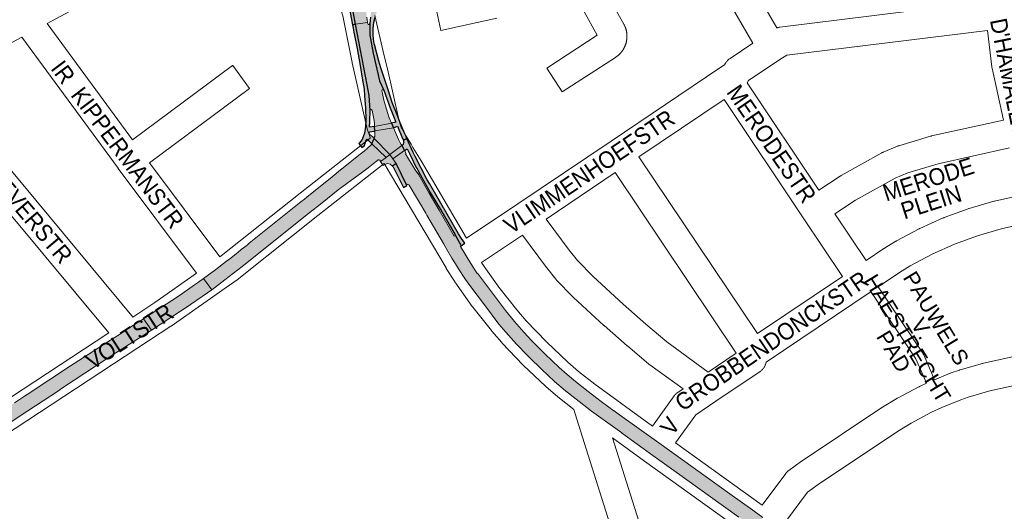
# Paper-space layout 'Layout1' of a CAD drawing. Header units: metres. Extents: x 123097 to 144122, y 392739 to 407589.
# Tile 190 of 256: x 134091 to 134541, y 395418 to 395643. Entities that reach past the tile are written whole.
import ezdxf
from ezdxf.enums import TextEntityAlignment as Align

# ---------------------------------------------------------------- set-up
doc = ezdxf.new("R2010")
doc.units = ezdxf.units.M
doc.header["$MEASUREMENT"] = 0
for name, color, linetype, lineweight in [('gs-anno-wegen algemeen tekst', 7, 'Continuous', 0), ('gs-knt-aanvullende hoofdweg', 7, 'Continuous', 0), ('gs-knt-paden', 7, 'Continuous', 0), ('gs-knt-wegen algemeen', 7, 'Continuous', 0), ('ir-ARC-asfalt-hoofdwegen-te inspecteren', 5, 'Continuous', 0), ('ir-ARC-fietspaden naastliggend- te inspecteren', 1, 'Continuous', 0)]:
    doc.layers.add(name, color=color, linetype=linetype, lineweight=lineweight)
doc.styles.add('Style-Arial', font='arial.ttf')

psp = doc.layouts.get("Layout1")

# ---------------------------------------------------------------- hatches: boundary and pattern name
at = {"layer": 'ir-ARC-asfalt-hoofdwegen-te inspecteren', "linetype": 'Continuous', "lineweight": 13}
for points in [[(134244.778, 395657.38), (134244.443, 395659.045), (134243.918, 395661.873), (134243.792, 395661.854), (134243.268, 395665.247), (134242.742, 395668.078), (134242.223, 395670.631), (134238.958, 395670.068), (134244.52, 395640.524), (134249.933, 395641.412), (134249.563, 395643.768), (134249.361, 395645.761), (134249.224, 395647.784), (134249.287, 395650.039), (134250.094, 395653.863), (134251.62, 395657.461), (134252.454, 395659.175), (134252.545, 395659.337), (134252.69, 395659.452), (134252.491, 395659.566), (134253.841, 395661.95), (134256.571, 395667.474), (134257.429, 395669.354), (134254.089, 395671.048), (134252.716, 395668.374), (134252.463, 395667.959), (134250.482, 395664.745), (134248.991, 395661.793), (134248.886, 395661.846), (134247.436, 395659.898), (134246.469, 395657.671), (134246.298, 395657.035), (134246.166, 395656.389), (134246.054, 395655.313), (134245.997, 395654.35), (134245.759, 395654.008), (134245.411, 395654.238)], [(134252.085, 395601.246), (134252.969, 395596.564), (134252.975, 395596.417), (134252.939, 395596.274), (134253.078, 395595.168), (134253.169, 395593.937), (134260.883, 395595.461), (134259.854, 395597.804), (134259.817, 395597.872), (134259.541, 395598.794), (134258.239, 395602.784), (134257.46, 395605.82), (134256.737, 395608.87), (134256.477, 395610.077), (134256.592, 395610.531), (134257.033, 395610.69), (134257.411, 395610.413), (134257.287, 395610.789), (134255.46, 395614.754), (134252.569, 395627.379), (134250.971, 395635.56), (134250.977, 395640.816), (134250.758, 395640.426), (134250.311, 395640.393), (134250.037, 395640.747), (134249.933, 395641.412), (134244.52, 395640.524), (134249.843, 395612.944), (134250.751, 395607.969), (134251.082, 395601.127), (134251.305, 395601.541), (134251.771, 395601.596)], [(134253.311, 395591.457), (134253.34, 395591.358), (134253.348, 395591.254), (134253.223, 395589.288), (134253.193, 395589.167), (134252.95, 395588.336), (134260.143, 395581.06), (134265.615, 395585.165), (134265.459, 395585.444), (134265.347, 395585.539), (134265.268, 395585.663), (134264.708, 395586.773), (134264.253, 395587.613), (134264.036, 395588.001), (134261.832, 395593.245), (134253.288, 395591.855)], [(134192.727, 395529.963), (134204.743, 395539.52), (134223.155, 395554.278), (134223.207, 395554.319), (134227.049, 395557.352), (134229.204, 395559.025), (134236.545, 395564.976), (134240.562, 395567.902), (134247.827, 395573.146), (134250.207, 395574.981), (134254.831, 395578.625), (134255.198, 395578.719), (134255.532, 395578.541), (134255.692, 395578.324), (134255.777, 395578.153), (134255.788, 395577.963), (134255.868, 395577.852), (134258.411, 395579.76), (134251.916, 395586.015), (134251.822, 395585.854), (134251.79, 395585.783), (134251.729, 395585.71), (134249.668, 395583.69), (134248.546, 395582.772), (134248.36, 395582.648), (134245.998, 395580.715), (134238.765, 395574.995), (134237.593, 395574.018), (134233.767, 395570.828), (134222.242, 395561.553), (134221.101, 395560.634), (134219.509, 395559.414), (134208.893, 395550.911), (134207.329, 395549.676), (134195.864, 395540.55), (134195.089, 395539.883), (134194.347, 395539.297), (134192.28, 395537.644), (134190.77, 395536.408), (134187.124, 395533.53), (134185.556, 395532.341), (134180.675, 395528.643), (134175.09, 395524.501), (134178.773, 395519.359), (134180.016, 395520.261), (134184.778, 395523.89)], [(134268.832, 395567.34), (134268.972, 395567.139), (134272.812, 395560.665), (134273.732, 395559.114), (134276.553, 395554.358), (134277.085, 395553.353), (134284.58, 395540.491), (134286.169, 395537.722), (134288.514, 395533.721), (134288.521, 395533.71), (134290.074, 395531.203), (134290.088, 395531.179), (134291.545, 395528.889), (134294.73, 395524.08), (134296.614, 395521.261), (134303.309, 395512.5), (134309.954, 395503.7), (134313.101, 395500), (134317.958, 395494.563), (134322.972, 395489.271), (134323.747, 395488.524), (134329.501, 395482.89), (134335.415, 395477.424), (134340.324, 395473.259), (134350.073, 395465.578), (134352.221, 395463.974), (134366.029, 395454.009), (134365.998, 395453.967), (134380.316, 395443.676), (134388.792, 395437.593), (134419.46, 395415.592), (134426.742, 395410.428), (134427.165, 395410.13), (134430.474, 395415.395), (134426.527, 395418.207), (134425.905, 395418.657), (134415.364, 395426.141), (134382.933, 395449.439), (134373.966, 395455.876), (134365.065, 395462.246), (134365.013, 395462.285), (134362.55, 395464.093), (134362.492, 395464.136), (134356.723, 395468.352), (134350.766, 395472.825), (134344.938, 395477.466), (134341.164, 395480.623), (134337.503, 395483.911), (134331.11, 395489.901), (134324.919, 395496.099), (134321.364, 395500), (134317.122, 395504.902), (134313.021, 395509.922), (134306.501, 395518.322), (134300.239, 395526.917), (134300.019, 395526.729), (134297.099, 395531.357), (134292.345, 395539.055), (134292.74, 395539.35), (134290.07, 395544.082), (134289.555, 395543.763), (134282.658, 395555.617), (134278.068, 395563.459), (134273.371, 395571.748), (134271.748, 395574.021), (134267.355, 395581.419), (134267.616, 395581.583), (134266.861, 395582.934), (134261.492, 395579.12), (134262.963, 395577.005), (134267.937, 395566.864), (134267.981, 395567.346), (134268.408, 395567.573)], [(134172.71, 395522.792), (134170.994, 395521.56), (134164.048, 395516.785), (134160.582, 395514.468), (134148.584, 395506.709), (134147.587, 395506.064), (134151.217, 395500.889), (134164.56, 395509.549), (134166.629, 395510.892), (134176.898, 395517.999), (134178.773, 395519.359), (134175.09, 395524.501)], [(134149.846, 395500), (134151.217, 395500.889), (134147.587, 395506.064), (134141.368, 395502.042), (134137.11, 395499.285), (134131.401, 395495.575), (134115.974, 395485.628), (134114.361, 395484.568), (134094.525, 395471.542), (134093.27, 395470.71), (134088.759, 395467.718), (134079.822, 395461.84), (134078.197, 395460.744), (134064.277, 395451.575), (134062.789, 395450.608), (134059.977, 395448.694), (134064.474, 395443.552), (134069.023, 395447.044), (134083.831, 395456.796), (134091.253, 395461.723), (134108.749, 395473.232), (134110.203, 395474.256), (134115.958, 395478.052), (134134.956, 395490.488), (134141.212, 395494.444)]]:
    psp.add_hatch(color=5, dxfattribs=at).paths.add_polyline_path(points, flags=0)
at = {"layer": 'ir-ARC-asfalt-hoofdwegen-te inspecteren', "linetype": 'Continuous', "lineweight": 13, "extrusion": (0, 0, -1)}
psp.add_hatch(color=5, dxfattribs=at).paths.add_polyline_path([(-134257.16, 395576.06), (-134257.643, 395576.429), (-134258.947, 395576.912), (-134260.32, 395576.695), (-134261.411, 395575.834), (-134262.963, 395577.005), (-134261.492, 395579.12), (-134260.143, 395581.06), (-134258.411, 395579.76), (-134255.868, 395577.852)], flags=0)
at = {"layer": 'ir-ARC-fietspaden naastliggend- te inspecteren', "linetype": 'Continuous', "lineweight": 30}
for points in [[(134271.894, 395702.651), (134273.736, 395708.51), (134272.064, 395709.035), (134262.235, 395678.012), (134261.562, 395676.084), (134260.373, 395672.233), (134258.673, 395666.688), (134256.841, 395660.894), (134253.841, 395661.95), (134252.491, 395659.566), (134252.69, 395659.452), (134252.876, 395659.502), (134253.068, 395659.475), (134254.042, 395659.134), (134254.325, 395658.871), (134254.344, 395658.485), (134253.982, 395657.508), (134252.27, 395650.728), (134251.248, 395643.81), (134250.977, 395640.816), (134250.971, 395635.56), (134252.569, 395627.379), (134255.46, 395614.754), (134257.287, 395610.789), (134257.411, 395610.413), (134260.288, 395602.332), (134261.758, 395598.516), (134262.828, 395595.883), (134260.883, 395595.461), (134261.832, 395593.245), (134263.605, 395593.968), (134265.94, 395588.446), (134266.339, 395587.601), (134267.938, 395588.392), (134267.523, 395589.303), (134267.014, 395590.48), (134264.894, 395595.564), (134263.426, 395599.253), (134261.265, 395604.87), (134259.297, 395610.557), (134257.641, 395615.607), (134256.071, 395620.649), (134255.168, 395623.752), (134253.13, 395631.372), (134252.877, 395632.526), (134252.533, 395635.534), (134252.561, 395638.561), (134252.87, 395641.568), (134253.068, 395642.541), (134253.387, 395643.732), (134256.837, 395654.765), (134266.501, 395685.502)], [(134265.459, 395585.444), (134265.615, 395585.165), (134266.861, 395582.934), (134268.09, 395583.673), (134269.213, 395581.2), (134272.285, 395574.906), (134272.432, 395574.972), (134273.224, 395573.399), (134278.625, 395563.809), (134283.229, 395555.956), (134289.913, 395544.411), (134290.07, 395544.082), (134292.74, 395539.35), (134294.441, 395540.596), (134292.899, 395542.698), (134291.529, 395544.916), (134278.193, 395567.788), (134277.208, 395569.531), (134271.695, 395580.199), (134270.845, 395582.016), (134267.938, 395588.392), (134266.339, 395587.601), (134266.393, 395586.649), (134266.186, 395585.718), (134265.89, 395585.403)], [(134262.963, 395577.005), (134261.411, 395575.834), (134261.665, 395575.427), (134266.36, 395566.072), (134267.937, 395566.864)]]:
    psp.add_hatch(color=1, dxfattribs=at).paths.add_polyline_path(points, flags=0)
at = {"layer": 'ir-ARC-fietspaden naastliggend- te inspecteren', "linetype": 'Continuous', "lineweight": 30, "extrusion": (0, 0, -1)}
for points in [[(-134237.525, 395669.748), (-134238.732, 395663.635), (-134241.023, 395651.602), (-134243.144, 395640.267), (-134244.52, 395640.524), (-134238.958, 395670.068)], [(-134249.104, 395596.841), (-134249.045, 395593.801), (-134248.581, 395590.817), (-134247.486, 395588.003), (-134246.783, 395586.974), (-134246.412, 395586.532), (-134246.014, 395586.114), (-134247.328, 395584.352), (-134247.363, 395584.328), (-134248.55, 395585.188), (-134249.389, 395587.756), (-134249.597, 395588.019), (-134249.919, 395587.924), (-134251.759, 395586.153), (-134251.829, 395586.011), (-134251.822, 395585.854), (-134251.916, 395586.015), (-134252.95, 395588.336), (-134253.193, 395589.167), (-134252.82, 395588.851), (-134252.352, 395588.995), (-134250.734, 395590.567), (-134250.648, 395591.075), (-134251.028, 395591.422), (-134252.867, 395591.788), (-134253.311, 395591.457), (-134253.288, 395591.855), (-134253.169, 395593.937), (-134250.849, 395593.509), (-134250.983, 395596.098), (-134250.967, 395596.263), (-134251.082, 395601.127), (-134250.751, 395607.969), (-134249.843, 395612.944), (-134244.52, 395640.524), (-134243.144, 395640.267), (-134243.432, 395638.73), (-134243.729, 395636.9), (-134245.171, 395629.402), (-134246.613, 395621.734), (-134247.726, 395615.039), (-134248.361, 395610.84), (-134248.639, 395607.851), (-134249.033, 395602.353)]]:
    psp.add_hatch(color=1, dxfattribs=at).paths.add_polyline_path(points, flags=0)

# ---------------------------------------------------------------- linework, layer by layer
at = {"layer": 'gs-knt-aanvullende hoofdweg', "color": 7, "linetype": 'Continuous', "flags": 128}
for points in [[(134251.193, 395588.531), (134251.097, 395588.812), (134249.837, 395592.792), (134249.75, 395593.089), (134249.749, 395593.093), (134249.675, 395593.388), (134249.673, 395593.396), (134242.951, 395622.859), (134242.944, 395622.89), (134242.899, 395623.101), (134238.695, 395644.324), (134236.786, 395650.139), (134236.711, 395650.382), (134235.866, 395653.283), (134235.849, 395653.344), (134235.825, 395653.429), (134235.764, 395653.671), (134235.747, 395653.745), (134235.683, 395654.064), (134230.502, 395683.097), (134230.464, 395683.333), (134229.978, 395686.664)], [(134253.299, 395644.578), (134257.609, 395626.141), (134257.612, 395626.126), (134258.995, 395620.182), (134259.004, 395620.144), (134264.251, 395597.031), (134264.251, 395597.027), (134264.58, 395595.987), (134265.23, 395593.937), (134266.756, 395590.942), (134266.868, 395590.72)], [(134266.868, 395590.72), (134266.871, 395590.717), (134266.873, 395590.713)], [(134266.868, 395590.72), (134266.871, 395590.717), (134266.873, 395590.713)], [(134266.873, 395590.713), (134269.816, 395585.823), (134269.835, 395585.792), (134270.704, 395584.322), (134274.376, 395578.198), (134274.398, 395578.161), (134295.191, 395542.923)], [(134344.132, 395464.711), (134336.923, 395470.396), (134336.676, 395470.6), (134331.467, 395475.08), (134331.224, 395475.299), (134321.211, 395484.703), (134321.054, 395484.855), (134320.902, 395485.011), (134311.453, 395494.983), (134311.233, 395495.226), (134306.731, 395500.414), (134306.522, 395500.666), (134297.98, 395511.423), (134297.846, 395511.596), (134297.718, 395511.773), (134289.817, 395523.009), (134289.634, 395523.281), (134285.932, 395529.068), (134285.794, 395529.293), (134285.79, 395529.298), (134257.585, 395576.999)], [(134302.005, 395531.816), (134302.198, 395531.515), (134309.878, 395520.592), (134318.182, 395510.134), (134322.469, 395505.194), (134331.654, 395495.501), (134341.387, 395486.359), (134346.349, 395482.091), (134353.739, 395476.263), (134380.036, 395457.116)], [(134507.399, 395347.794), (134501.194, 395352.589), (134459.449, 395381.828), (134459.414, 395381.852), (134426.73, 395405.022), (134426.691, 395405.05), (134376.511, 395441.103), (134376.472, 395441.131), (134361.868, 395451.764)], [(134390.585, 395449.486), (134430.211, 395421.016)]]:
    psp.add_lwpolyline(points, dxfattribs=at)
at = {"layer": 'gs-knt-paden', "color": 7, "linetype": 'Continuous', "flags": 128}
for points in [[(134483.148, 395520.713), (134503.8, 395489.906), (134503.848, 395489.831), (134503.892, 395489.754), (134503.933, 395489.674), (134503.971, 395489.594), (134508.929, 395478.272)], [(134505.245, 395476.664), (134500.361, 395487.817), (134479.813, 395518.469)]]:
    psp.add_lwpolyline(points, dxfattribs=at)
at = {"layer": 'gs-knt-wegen algemeen', "color": 7, "linetype": 'Continuous', "flags": 128}
for points in [[(134221.122, 395684.938), (134188.008, 395673.787), (134181.596, 395669.948), (134181.347, 395669.806), (134181.091, 395669.675), (134180.83, 395669.555), (134180.563, 395669.447), (134180.293, 395669.351), (134161.986, 395663.308), (134161.75, 395663.235), (134161.512, 395663.171), (134161.272, 395663.117), (134150.175, 395660.806), (134120.329, 395649.833), (134120.051, 395649.684), (134103.603, 395640.905)], [(134409.82, 395685.627), (134436.934, 395638.884), (134437.123, 395638.949), (134437.411, 395639.033), (134437.703, 395639.104), (134437.998, 395639.161), (134438.296, 395639.205), (134537.905, 395651.481)], [(134425.956, 395631.862), (134401.794, 395673.516)], [(134533.036, 395637.763), (134441.407, 395626.47), (134438.261, 395624.39)], [(134540.362, 395596.817), (134535.197, 395620.454), (134535.14, 395620.75), (134535.096, 395621.048), (134533.036, 395637.763)], [(134091.997, 395634.711), (134078.836, 395627.686), (134064.451, 395615.927), (134057.285, 395610.068)], [(134171.911, 395526.873), (134136.057, 395574.757), (134136.041, 395574.778), (134136.022, 395574.804), (134091.997, 395634.711)], [(134295.191, 395542.923), (134318.566, 395558.61), (134361.236, 395587.246), (134410.919, 395620.588), (134413.003, 395621.986), (134413.428, 395622.733), (134413.585, 395622.994), (134413.754, 395623.249), (134413.935, 395623.494), (134414.128, 395623.732), (134414.331, 395623.96), (134414.545, 395624.178), (134414.769, 395624.385), (134415.002, 395624.582), (134415.244, 395624.768), (134415.495, 395624.943), (134425.956, 395631.862)], [(134438.254, 395624.386), (134423.975, 395614.941), (134423.306, 395613.807)], [(134438.261, 395624.39), (134438.258, 395624.388), (134438.254, 395624.386)], [(134438.261, 395624.39), (134438.258, 395624.388), (134438.254, 395624.386)], [(134423.306, 395613.807), (134456.133, 395564.836)], [(134057.285, 395610.068), (134058.266, 395608.538), (134092.46, 395567.449), (134142.245, 395507.47), (134142.755, 395506.855)], [(134412.766, 395606.147), (134373.897, 395580.062)], [(134448.916, 395552.22), (134412.766, 395606.147)], [(134456.133, 395564.836), (134465.857, 395571.257), (134466.065, 395571.388), (134466.277, 395571.512), (134484.833, 395581.842), (134485.042, 395581.954), (134485.255, 395582.057), (134485.472, 395582.154), (134491.923, 395584.871), (134492.142, 395584.958), (134492.363, 395585.037), (134492.587, 395585.109), (134507.069, 395589.434), (134507.296, 395589.497), (134507.526, 395589.552), (134540.362, 395596.817)], [(134182.566, 395534.365), (134183.149, 395534.775), (134219.162, 395563.412), (134219.197, 395563.44), (134251.193, 395588.531)], [(134543.141, 395584.097), (134510.569, 395576.891), (134496.651, 395572.734), (134490.854, 395570.293), (134472.826, 395560.256), (134463.383, 395554.021)], [(134373.897, 395580.062), (134428.069, 395499.338), (134466.863, 395525.446)], [(134257.585, 395576.999), (134227.249, 395553.208), (134191.102, 395524.465), (134190.95, 395524.347), (134190.794, 395524.235), (134184.886, 395520.081), (134160.264, 395502.769), (134160.089, 395502.649), (134145.029, 395492.778), (134066.132, 395441.066), (134051.101, 395428.77), (134050.952, 395428.652), (134050.802, 395428.54), (134050.799, 395428.538), (134050.795, 395428.535), (134047.34, 395426.211)], [(134363.086, 395572.807), (134331.482, 395551.597)], [(134331.482, 395551.597), (134341.994, 395537.394), (134345.863, 395532.637), (134352.966, 395525.332), (134366.676, 395512.719), (134377.082, 395503.613), (134386.66, 395495.526), (134405.54, 395481.794), (134418.377, 395490.416), (134363.086, 395572.807)], [(134463.383, 395554.021), (134477.664, 395532.716), (134485.754, 395538.16), (134485.892, 395538.25), (134486.032, 395538.337), (134491.258, 395541.481), (134491.405, 395541.567), (134491.554, 395541.649), (134501.859, 395547.137), (134502.058, 395547.238), (134502.259, 395547.333), (134512.916, 395552.103), (134513.122, 395552.191), (134513.329, 395552.271), (134524.288, 395556.3), (134524.498, 395556.373), (134524.711, 395556.439), (134535.919, 395559.71), (134536.129, 395559.767), (134536.341, 395559.817), (134547.891, 395562.363)], [(134131.796, 395499.673), (134086.644, 395554.07)], [(134448.92, 395552.215), (134448.918, 395552.217), (134448.916, 395552.22)], [(134448.92, 395552.215), (134448.918, 395552.217), (134448.916, 395552.22)], [(134466.863, 395525.446), (134448.92, 395552.215)], [(134557.035, 395551.046), (134539.356, 395547.15), (134528.571, 395544.003), (134518.032, 395540.128), (134507.782, 395535.54), (134497.824, 395530.237), (134492.886, 395527.266), (134483.148, 395520.713)], [(134320.66, 395544.334), (134302.005, 395531.816)], [(134380.036, 395457.116), (134390.001, 395470.875), (134390.174, 395471.103), (134390.357, 395471.324), (134390.55, 395471.536), (134390.752, 395471.74), (134390.963, 395471.935), (134391.182, 395472.12), (134391.409, 395472.295), (134391.643, 395472.46), (134394.032, 395474.065), (134378.811, 395485.135), (134378.623, 395485.277), (134378.44, 395485.426), (134368.638, 395493.702), (134368.551, 395493.777), (134358.041, 395502.974), (134357.92, 395503.082), (134344.017, 395515.873), (134343.886, 395515.998), (134343.758, 395516.126), (134336.327, 395523.768), (134336.13, 395523.979), (134335.943, 395524.199), (134331.799, 395529.295), (134331.617, 395529.529), (134320.66, 395544.334)], [(134142.755, 395506.855), (134152.862, 395513.48), (134171.911, 395526.873)], [(134479.52, 395518.272), (134432.015, 395486.3), (134431.906, 395485.856), (134431.827, 395485.567), (134431.735, 395485.281), (134431.63, 395485), (134431.513, 395484.724), (134431.382, 395484.454), (134431.24, 395484.19), (134431.085, 395483.932), (134430.919, 395483.683), (134430.741, 395483.441), (134430.553, 395483.207), (134430.353, 395482.983), (134430.144, 395482.768), (134429.925, 395482.563), (134429.697, 395482.368), (134429.46, 395482.184), (134429.215, 395482.011), (134409.022, 395468.448), (134399.865, 395462.298), (134390.585, 395449.486)], [(134479.526, 395518.275), (134479.523, 395518.273), (134479.52, 395518.272)], [(134479.526, 395518.275), (134479.523, 395518.273), (134479.52, 395518.272)], [(134479.813, 395518.469), (134479.526, 395518.275)], [(134508.929, 395478.272), (134516.076, 395481.225), (134516.26, 395481.297), (134516.445, 395481.364), (134520.246, 395482.671), (134520.411, 395482.725), (134520.577, 395482.775), (134530.825, 395485.699), (134531.019, 395485.751), (134531.215, 395485.798), (134613.086, 395503.771)], [(134058.332, 395451.501), (134058.334, 395451.503), (134058.518, 395451.638), (134058.707, 395451.767), (134131.796, 395499.673)], [(134622.232, 395492.449), (134622.13, 395492.426), (134534.204, 395473.124), (134524.316, 395470.302), (134520.865, 395469.116), (134512.288, 395465.572), (134507.591, 395463.412), (134498.246, 395458.476), (134491.987, 395454.656), (134455.728, 395430.508), (134450.83, 395426.931), (134440.811, 395413.451)], [(134430.211, 395421.016), (134440.969, 395435.491), (134441.141, 395435.711), (134441.322, 395435.925), (134441.512, 395436.13), (134441.711, 395436.327), (134441.918, 395436.515), (134442.133, 395436.695), (134442.355, 395436.865), (134448.163, 395441.106), (134448.393, 395441.266), (134484.878, 395465.564), (134485.095, 395465.703), (134491.636, 395469.695), (134491.81, 395469.797), (134491.986, 395469.894), (134501.669, 395475.008), (134501.828, 395475.09), (134501.989, 395475.166), (134505.245, 395476.664)], [(134390.538, 395317.26), (134389.824, 395319.883), (134346.284, 395457.889), (134344.132, 395464.711)], [(134361.868, 395451.764), (134402.279, 395323.677), (134402.352, 395323.428), (134403.162, 395320.453)]]:
    psp.add_lwpolyline(points, dxfattribs=at)
for points in [[(134309.058, 395643.282), (134283.399, 395637.73, -0.369574), (134283.388, 395637.737), (134280.638, 395650.445, -0.3695743)], [(134361.377, 395650.552), (134367.146, 395640.307), (134367.28, 395640.055), (134367.403, 395639.798), (134367.456, 395639.681), (134367.506, 395639.564), (134367.556, 395639.446), (134367.604, 395639.328), (134367.651, 395639.209), (134367.696, 395639.09), (134367.741, 395638.969), (134367.783, 395638.85), (134367.825, 395638.729), (134367.865, 395638.607), (134367.904, 395638.485), (134367.941, 395638.364), (134367.977, 395638.241), (134368.012, 395638.118), (134368.045, 395637.995), (134368.077, 395637.872), (134368.108, 395637.748), (134368.137, 395637.623), (134368.165, 395637.498), (134368.191, 395637.374), (134368.216, 395637.249), (134368.24, 395637.123), (134368.262, 395636.997), (134368.283, 395636.872), (134368.303, 395636.745), (134368.321, 395636.619), (134368.338, 395636.492), (134368.353, 395636.366), (134368.367, 395636.239), (134368.379, 395636.111), (134368.39, 395635.984), (134368.4, 395635.857), (134368.408, 395635.729), (134368.415, 395635.602), (134368.42, 395635.474), (134368.424, 395635.347), (134368.427, 395635.219), (134368.428, 395635.091), (134368.428, 395634.963), (134368.426, 395634.836), (134368.423, 395634.708), (134368.418, 395634.58), (134368.413, 395634.453), (134368.405, 395634.326), (134368.396, 395634.198), (134368.386, 395634.071), (134368.375, 395633.943), (134368.362, 395633.817), (134368.347, 395633.69), (134368.332, 395633.563), (134368.314, 395633.436), (134368.296, 395633.311), (134368.276, 395633.184), (134368.254, 395633.058), (134368.231, 395632.932), (134368.208, 395632.808), (134368.182, 395632.682), (134368.155, 395632.557), (134368.126, 395632.432), (134368.097, 395632.309), (134368.066, 395632.185), (134368.033, 395632.061), (134367.999, 395631.938), (134367.964, 395631.816), (134367.928, 395631.693), (134367.89, 395631.571), (134367.85, 395631.449), (134367.81, 395631.329), (134367.768, 395631.208), (134367.724, 395631.088), (134367.68, 395630.968), (134367.634, 395630.849), (134367.587, 395630.731), (134367.538, 395630.612), (134367.488, 395630.494), (134367.437, 395630.378), (134367.384, 395630.262), (134367.331, 395630.145), (134367.275, 395630.03), (134367.219, 395629.916), (134367.162, 395629.802), (134367.103, 395629.688), (134367.042, 395629.575), (134366.982, 395629.464), (134366.919, 395629.353), (134366.855, 395629.242), (134366.79, 395629.132), (134366.724, 395629.023), (134366.656, 395628.915), (134366.587, 395628.807), (134366.517, 395628.699), (134366.447, 395628.594), (134366.374, 395628.489), (134366.301, 395628.384), (134366.226, 395628.28), (134366.151, 395628.178), (134366.074, 395628.076), (134365.996, 395627.974), (134365.917, 395627.874), (134365.837, 395627.775), (134365.756, 395627.676), (134365.673, 395627.578), (134365.589, 395627.482), (134365.505, 395627.387), (134365.42, 395627.291), (134365.333, 395627.197), (134365.245, 395627.104), (134365.157, 395627.013), (134365.067, 395626.922), (134364.976, 395626.832), (134364.884, 395626.743), (134364.792, 395626.656), (134364.698, 395626.568), (134364.604, 395626.482), (134364.508, 395626.397), (134364.412, 395626.315), (134364.315, 395626.232), (134364.216, 395626.15), (134364.117, 395626.069), (134364.017, 395625.991), (134363.916, 395625.912), (134363.814, 395625.835), (134363.711, 395625.759), (134363.608, 395625.685), (134363.504, 395625.611), (134363.398, 395625.538), (134363.292, 395625.467), (134363.186, 395625.397), (134338.888, 395609.623, -0.390296), (134338.874, 395609.625), (134331.795, 395620.53, -0.3902953), (134331.798, 395620.543), (134354.891, 395635.535), (134348.578, 395646.747)], [(134103.603, 395640.905), (134142.64, 395587.786), (134188.347, 395621.724, -0.3907366), (134188.36, 395621.722), (134196.11, 395611.284, -0.3907374), (134196.108, 395611.27), (134150.397, 395577.329), (134182.566, 395534.365)]]:
    psp.add_lwpolyline(points, format="xyb", dxfattribs=at)
at = {"layer": 'ir-ARC-asfalt-hoofdwegen-te inspecteren', "color": 5, "linetype": 'Continuous', "lineweight": 13}
for points in [[(134238.958, 395670.068), (134244.52, 395640.524), (134249.933, 395641.412), (134249.563, 395643.768)], [(134430.474, 395415.395), (134426.527, 395418.207), (134425.905, 395418.657), (134415.364, 395426.141), (134382.933, 395449.439), (134373.966, 395455.876), (134365.065, 395462.246), (134365.013, 395462.285), (134362.55, 395464.093), (134362.492, 395464.136), (134356.723, 395468.352), (134350.766, 395472.825), (134344.938, 395477.466), (134341.164, 395480.623), (134337.503, 395483.911), (134331.11, 395489.901), (134324.919, 395496.099), (134321.364, 395500), (134317.122, 395504.902), (134313.021, 395509.922), (134306.501, 395518.322), (134300.239, 395526.917), (134300.019, 395526.729), (134297.099, 395531.357), (134292.345, 395539.055), (134292.74, 395539.35), (134290.07, 395544.082), (134289.555, 395543.763), (134282.658, 395555.617), (134278.068, 395563.459), (134273.371, 395571.748), (134271.748, 395574.021), (134267.355, 395581.419), (134267.616, 395581.583), (134266.861, 395582.934), (134261.492, 395579.12), (134262.963, 395577.005), (134267.937, 395566.864), (134267.981, 395567.346), (134268.408, 395567.573), (134268.832, 395567.34), (134268.972, 395567.139), (134272.812, 395560.665), (134273.732, 395559.114), (134276.553, 395554.358), (134277.085, 395553.353), (134284.58, 395540.491), (134286.169, 395537.722), (134288.514, 395533.721), (134288.521, 395533.71), (134290.074, 395531.203), (134290.088, 395531.179), (134291.545, 395528.889), (134294.73, 395524.08), (134296.614, 395521.261), (134303.309, 395512.5), (134309.954, 395503.7), (134313.101, 395500), (134317.958, 395494.563), (134322.972, 395489.271), (134323.747, 395488.524), (134329.501, 395482.89), (134335.415, 395477.424), (134340.324, 395473.259), (134350.073, 395465.578), (134352.221, 395463.974), (134366.029, 395454.009), (134365.998, 395453.967), (134380.316, 395443.676), (134388.792, 395437.593), (134419.46, 395415.592)], [(134083.831, 395456.796), (134091.253, 395461.723), (134108.749, 395473.232), (134110.203, 395474.256), (134115.958, 395478.052), (134134.956, 395490.488), (134141.212, 395494.444), (134149.846, 395500), (134151.217, 395500.889), (134147.587, 395506.064), (134141.368, 395502.042), (134137.11, 395499.285), (134131.401, 395495.575), (134115.974, 395485.628), (134114.361, 395484.568), (134094.525, 395471.542), (134093.27, 395470.71), (134088.759, 395467.718)]]:
    psp.add_lwpolyline(points, dxfattribs=at)
for points in [[(134252.085, 395601.246), (134252.969, 395596.564), (134252.975, 395596.417), (134252.939, 395596.274), (134253.078, 395595.168), (134253.169, 395593.937), (134260.883, 395595.461), (134259.854, 395597.804), (134259.817, 395597.872), (134259.541, 395598.794), (134258.239, 395602.784), (134257.46, 395605.82), (134256.737, 395608.87), (134256.477, 395610.077), (134256.592, 395610.531), (134257.033, 395610.69), (134257.411, 395610.413), (134257.287, 395610.789), (134255.46, 395614.754), (134252.569, 395627.379), (134250.971, 395635.56), (134250.977, 395640.816), (134250.758, 395640.426), (134250.311, 395640.393), (134250.037, 395640.747), (134249.933, 395641.412), (134244.52, 395640.524), (134249.843, 395612.944), (134250.751, 395607.969), (134251.082, 395601.127), (134251.305, 395601.541), (134251.771, 395601.596)], [(134253.311, 395591.457), (134253.34, 395591.358), (134253.348, 395591.254), (134253.223, 395589.288), (134253.193, 395589.167), (134252.95, 395588.336), (134260.143, 395581.06), (134265.615, 395585.165), (134265.459, 395585.444), (134265.347, 395585.539), (134265.268, 395585.663), (134264.708, 395586.773), (134264.253, 395587.613), (134264.036, 395588.001), (134261.832, 395593.245), (134253.288, 395591.855)], [(134253.169, 395593.937), (134253.288, 395591.855), (134261.832, 395593.245), (134260.883, 395595.461)], [(134258.411, 395579.76), (134260.143, 395581.06), (134252.95, 395588.336), (134251.916, 395586.015)], [(134192.727, 395529.963), (134204.743, 395539.52), (134223.155, 395554.278), (134223.207, 395554.319), (134227.049, 395557.352), (134229.204, 395559.025), (134236.545, 395564.976), (134240.562, 395567.902), (134247.827, 395573.146), (134250.207, 395574.981), (134254.831, 395578.625), (134255.198, 395578.719), (134255.532, 395578.541), (134255.692, 395578.324), (134255.777, 395578.153), (134255.788, 395577.963), (134255.868, 395577.852), (134258.411, 395579.76), (134251.916, 395586.015), (134251.822, 395585.854), (134251.79, 395585.783), (134251.729, 395585.71), (134249.668, 395583.69), (134248.546, 395582.772), (134248.36, 395582.648), (134245.998, 395580.715), (134238.765, 395574.995), (134237.593, 395574.018), (134233.767, 395570.828), (134222.242, 395561.553), (134221.101, 395560.634), (134219.509, 395559.414), (134208.893, 395550.911), (134207.329, 395549.676), (134195.864, 395540.55), (134195.089, 395539.883), (134194.347, 395539.297), (134192.28, 395537.644), (134190.77, 395536.408), (134187.124, 395533.53), (134185.556, 395532.341), (134180.675, 395528.643), (134175.09, 395524.501), (134178.773, 395519.359), (134180.016, 395520.261), (134184.778, 395523.89)], [(134266.861, 395582.934), (134265.615, 395585.165), (134260.143, 395581.06), (134261.492, 395579.12)], [(134257.16, 395576.06), (134257.643, 395576.429), (134258.947, 395576.912), (134260.32, 395576.695), (134261.411, 395575.834), (134262.963, 395577.005), (134261.492, 395579.12), (134260.143, 395581.06), (134258.411, 395579.76), (134255.868, 395577.852)], [(134172.71, 395522.792), (134170.994, 395521.56), (134164.048, 395516.785), (134160.582, 395514.468), (134148.584, 395506.709), (134147.587, 395506.064), (134151.217, 395500.889), (134164.56, 395509.549), (134166.629, 395510.892), (134176.898, 395517.999), (134178.773, 395519.359), (134175.09, 395524.501)]]:
    psp.add_lwpolyline(points, close=True, dxfattribs=at)
for points in [[(134253.169, 395593.937), (134253.288, 395591.855), (134260.883, 395595.461), (134261.832, 395593.245)], [(134266.861, 395582.934), (134265.615, 395585.165), (134261.492, 395579.12), (134260.143, 395581.06)]]:
    psp.add_solid(points, dxfattribs=at)
at = {"layer": 'ir-ARC-asfalt-hoofdwegen-te inspecteren', "color": 5, "linetype": 'Continuous', "lineweight": 13, "extrusion": (0, 0, -1)}
psp.add_solid([(-134258.411, 395579.76), (-134260.143, 395581.06), (-134251.916, 395586.015), (-134252.95, 395588.336)], dxfattribs=at)
at = {"layer": 'ir-ARC-fietspaden naastliggend- te inspecteren', "color": 1, "linetype": 'Continuous', "lineweight": 30}
for points in [[(134237.525, 395669.748), (134238.732, 395663.635), (134241.023, 395651.602), (134243.144, 395640.267), (134244.52, 395640.524), (134238.958, 395670.068)], [(134249.104, 395596.841), (134249.045, 395593.801), (134248.581, 395590.817), (134247.486, 395588.003), (134246.783, 395586.974), (134246.412, 395586.532), (134246.014, 395586.114), (134247.328, 395584.352), (134247.363, 395584.328), (134248.55, 395585.188), (134249.389, 395587.756), (134249.597, 395588.019), (134249.919, 395587.924), (134251.759, 395586.153), (134251.829, 395586.011), (134251.822, 395585.854), (134251.916, 395586.015), (134252.95, 395588.336), (134253.193, 395589.167), (134252.82, 395588.851), (134252.352, 395588.995), (134250.734, 395590.567), (134250.648, 395591.075), (134251.028, 395591.422), (134252.867, 395591.788), (134253.311, 395591.457), (134253.288, 395591.855), (134253.169, 395593.937), (134250.849, 395593.509), (134250.983, 395596.098), (134250.967, 395596.263), (134251.082, 395601.127), (134250.751, 395607.969), (134249.843, 395612.944), (134244.52, 395640.524), (134243.144, 395640.267), (134243.432, 395638.73), (134243.729, 395636.9), (134245.171, 395629.402), (134246.613, 395621.734), (134247.726, 395615.039), (134248.361, 395610.84), (134248.639, 395607.851), (134249.033, 395602.353)], [(134265.459, 395585.444), (134265.615, 395585.165), (134266.861, 395582.934), (134268.09, 395583.673), (134269.213, 395581.2), (134272.285, 395574.906), (134272.432, 395574.972), (134273.224, 395573.399), (134278.625, 395563.809), (134283.229, 395555.956), (134289.913, 395544.411), (134290.07, 395544.082), (134292.74, 395539.35), (134294.441, 395540.596), (134292.899, 395542.698), (134291.529, 395544.916), (134278.193, 395567.788), (134277.208, 395569.531), (134271.695, 395580.199), (134270.845, 395582.016), (134267.938, 395588.392), (134266.339, 395587.601), (134266.393, 395586.649), (134266.186, 395585.718), (134265.89, 395585.403)], [(134262.963, 395577.005), (134261.411, 395575.834), (134261.665, 395575.427), (134266.36, 395566.072), (134267.937, 395566.864)]]:
    psp.add_lwpolyline(points, close=True, dxfattribs=at)
psp.add_lwpolyline([(134251.248, 395643.81), (134250.977, 395640.816), (134250.971, 395635.56), (134252.569, 395627.379), (134255.46, 395614.754), (134257.287, 395610.789), (134257.411, 395610.413), (134260.288, 395602.332), (134261.758, 395598.516), (134262.828, 395595.883), (134260.883, 395595.461), (134261.832, 395593.245), (134263.605, 395593.968), (134265.94, 395588.446), (134266.339, 395587.601), (134267.938, 395588.392), (134267.523, 395589.303), (134267.014, 395590.48), (134264.894, 395595.564), (134263.426, 395599.253), (134261.265, 395604.87), (134259.297, 395610.557), (134257.641, 395615.607), (134256.071, 395620.649), (134255.168, 395623.752), (134253.13, 395631.372), (134252.877, 395632.526), (134252.533, 395635.534), (134252.561, 395638.561), (134252.87, 395641.568), (134253.068, 395642.541), (134253.387, 395643.732)], dxfattribs=at)

# ---------------------------------------------------------------- texts
at = {"layer": 'gs-anno-wegen algemeen tekst', "color": 7, "style": 'Style-Arial', "width": 0.909091}
for s, rotation, p in [("D'HAMALESTR", 281.25423, (134544.65, 395609.458)), ('IR  KIPPERMANSTR', 306.99758, (134135.764, 395585.691)), ('MERODESTR', 304.5912, (134434.474, 395585.963)), ('VLIMMENHOEFSTR', 34.0969, (134351.173, 395573.255)), ('MERODE', 17.7339, (134506.113, 395569.781)), ('OEVERSTR', 310.3073, (134095.449, 395553.504)), ('PLEIN', 17.7339, (134507.382, 395559.372)), ('GROBBENDONCKSTR', 34.28403, (134434.499, 395495.962)), ('VOLTSTR', 32.96677, (134141.156, 395498.026)), ('V', 54.08466, (134388.083, 395457.129))]:
    psp.add_text(s, height=7.7, rotation=rotation, dxfattribs=at).set_placement(p, align=Align.MIDDLE_CENTER)
at = {"layer": 'gs-anno-wegen algemeen tekst', "color": 7, "style": 'Style-Arial'}
for s, p in [('PAUWELS', (134509.635, 395506.356)), ('HAESTRECHT', (134496.54, 395497.125)), ('V.', (134503.182, 395501.586)), ('PAD', (134490.275, 395491.208))]:
    psp.add_text(s, height=7, rotation=301.2572, dxfattribs=at).set_placement(p, align=Align.MIDDLE_CENTER)

doc.saveas('drawing.dxf')
